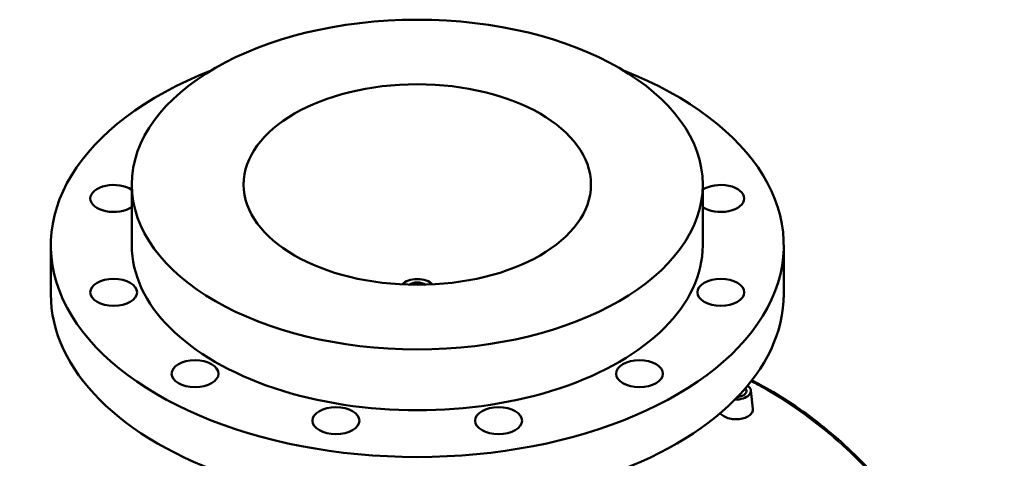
# Model space of a CAD drawing. Header units: millimetres. Extents: x -604 to 1138, y -275 to 905.
# Tile 11 of 11: x 669 to 1131, y 699 to 905. Entities that reach past the tile are written whole.
import ezdxf

# ---------------------------------------------------------------- set-up
doc = ezdxf.new("R2010")
doc.units = ezdxf.units.MM
doc.layers.add('Visible (ANSI)', color=7, linetype='Continuous', lineweight=50)
doc.layers.add('Visible Narrow (ANSI)', color=7, linetype='Continuous', lineweight=35)

msp = doc.modelspace()

# ---------------------------------------------------------------- linework, layer by layer
at = {"layer": 'Visible (ANSI)'}
for p, q in [((721.32, 798.97), (721.32, 827.55)), ((989.32, 798.97), (989.32, 827.55)), ((683.32, 776.11), (683.32, 798.97)), ((1027.32, 776.11), (1027.32, 798.97)), ((1011.86, 730.92), (1012.79, 722.25)), ((1006.87, 728.02), (1006.87, 728.22))]:
    msp.add_line(p, q, dxfattribs=at)
for centre, major_axis in [((855.32, 827.55), (134, 0)), ((855.32, 827.55), (81.5, 0)), ((712.84, 776.93), (11, 0)), ((997.79, 776.93), (-11, 0)), ((751.02, 738.75), (11, 0)), ((959.62, 738.75), (11, 0)), ((817.14, 716.71), (11, 0)), ((893.49, 716.71), (11, 0))]:
    msp.add_ellipse(centre, major_axis=major_axis, ratio=0.57735, dxfattribs=at)
for centre, major_axis, start_param, end_param in [((855.32, 798.97), (-172, 0), 5.309794, 10.398169), ((712.84, 821.01), (-11, 0), 3.832969, 8.733401), ((997.79, 821.01), (11, 0), 3.832969, 8.733401), ((855.32, 798.97), (-134, 0), 0, 3.141593), ((855.32, 778.56), (-8, 0), 3.617294, 5.807484), ((855.32, 778.56), (-5.2, 0), 3.865977, 5.558801), ((855.32, 776.11), (-172, 0), 0, 3.141593), ((1004.87, 730.67), (7, 0), 4.652736, 6.944796), ((1004.87, 730.67), (5, 0), 4.860457, 6.737075), ((1004.87, 728.22), (2, 0), 6.105475, 6.837121)]:
    msp.add_ellipse(centre, major_axis=major_axis, ratio=0.57735, start_param=start_param, end_param=end_param, dxfattribs=at)
for points, knots in [([(1130.86, 592.23), (1128.38, 598.24), (1125.77, 604.18), (1120.32, 615.85), (1117.47, 621.59), (1111.51, 632.84), (1108.41, 638.34), (1101.96, 649.09), (1098.61, 654.33), (1091.67, 664.51), (1088.07, 669.45), (1080.65, 678.99), (1076.82, 683.59), (1068.93, 692.42), (1064.88, 696.64), (1056.56, 704.7), (1052.3, 708.52), (1043.58, 715.74), (1039.13, 719.13), (1030.06, 725.45), (1025.44, 728.38), (1017.98, 732.67), (1015.18, 734.18), (1012.36, 735.6)], [6.357214, 6.357214, 6.357214, 6.357214, 8.321466, 8.321466, 10.285718, 10.285718, 12.249971, 12.249971, 14.214223, 14.214223, 16.178475, 16.178475, 18.142727, 18.142727, 20.106979, 20.106979, 22.071231, 22.071231, 24.035483, 24.035483, 25.999735, 25.999735, 27.164049, 27.164049, 27.164049, 27.164049]), ([(1012.79, 722.25), (1012.8, 722.16), (1012.8, 722.06), (1012.8, 721.38), (1012.61, 720.75), (1011.8, 719.6), (1011.19, 719.08), (1010.48, 718.68)], [6.5253369, 6.5253369, 6.5253369, 6.5253369, 6.5741485, 6.5741485, 6.8730221, 6.8730221, 7.1718958, 7.1718958, 7.1718958, 7.1718958]), ([(1010.48, 718.68), (1009.78, 718.27), (1008.89, 717.92), (1006.93, 717.47), (1005.87, 717.37), (1003.88, 717.4), (1002.81, 717.53), (1000.86, 718.01), (999.97, 718.37), (998.56, 719.18), (997.95, 719.69), (997.54, 720.25), (997.54, 720.26), (997.54, 720.26)], [2.390632, 2.390632, 2.390632, 2.390632, 2.689506, 2.689506, 2.988379, 2.988379, 3.287164, 3.287164, 3.585948, 3.585948, 3.884732, 3.884732, 3.886353, 3.886353, 3.886353, 3.886353])]:
    msp.add_open_spline(points, degree=3, knots=knots, dxfattribs=at)
at = {"layer": 'Visible Narrow (ANSI)'}
msp.add_open_spline([(1012.02, 735.17), (1014.72, 733.79), (1017.41, 732.33), (1020.07, 730.79), (1031.45, 724.22), (1042.43, 716.23), (1063.23, 697.71), (1073.05, 687.19), (1091.69, 663.61), (1100.45, 650.45), (1116.36, 622.48), (1123.52, 607.68), (1129.9, 592.27), (1129.93, 592.2), (1129.96, 592.13)], degree=3, knots=[-27.077252, -27.077252, -27.077252, -27.077252, -25.955805, -25.955805, -25.955805, -21.165777, -21.165777, -16.375754, -16.375754, -11.378506, -11.378506, -6.381263, -6.381263, -6.357214, -6.357214, -6.357214, -6.357214], dxfattribs=at)

doc.saveas('drawing.dxf')
